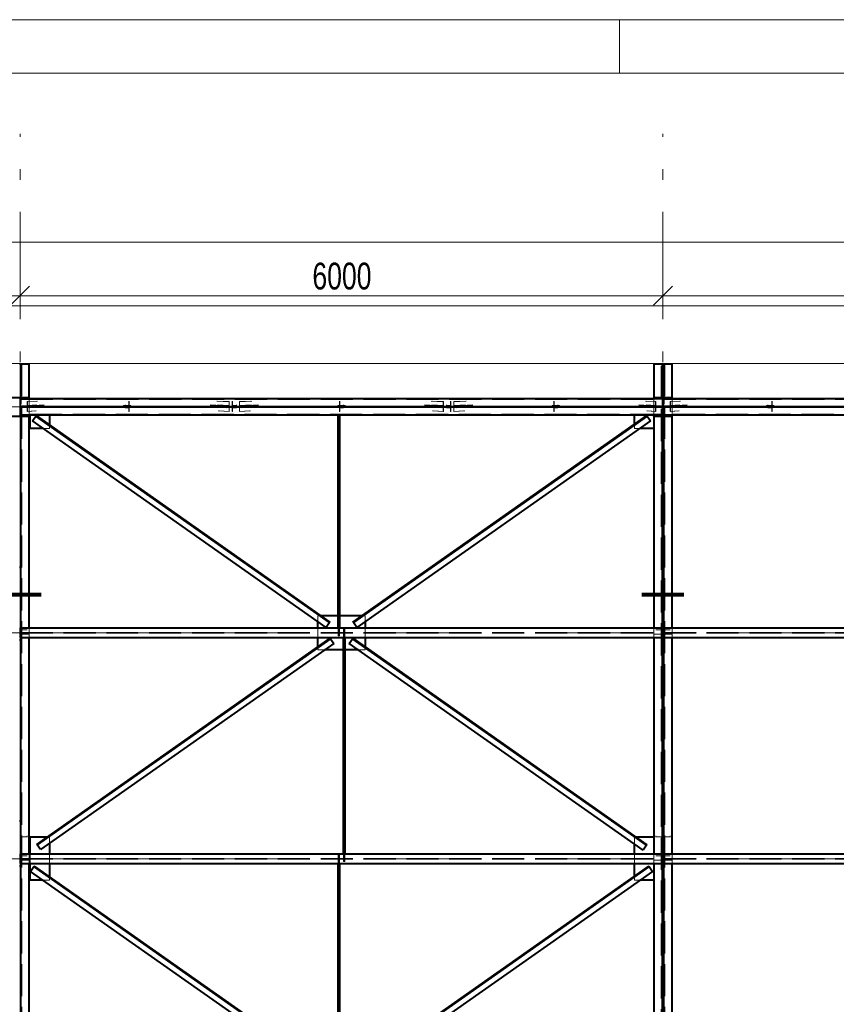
# Model space of a CAD drawing. Header units: metres. Extents: x 235 to 340, y 94 to 153.
# Tile 24 of 48: x 271 to 279, y 144 to 153. Entities that reach past the tile are written whole.
import ezdxf

# ---------------------------------------------------------------- set-up
doc = ezdxf.new("R2010")
doc.units = ezdxf.units.M
for name, pattern in [('__RA_15', [1.7, 1, -0.3, 0.1, -0.3]), ('__RA_2', [0.4, 0.3, -0.1]), ('__RA_4', [0.6, 0.3, -0.1, 0, -0.1, 0, -0.1])]:
    doc.linetypes.add(name, pattern=pattern)
for name, color, linetype, lineweight in [('OSY', 204, '__RA_15', 13), ('SRAFY', 254, 'Continuous', 18), ('Standard', 7, 'Continuous', 40), ('VYZTUZ', 11, 'Continuous', 50)]:
    doc.layers.add(name, color=color, linetype=linetype, lineweight=lineweight)
doc.styles.add('ARIAL', font='ARIAL.TTF')

msp = doc.modelspace()

# ---------------------------------------------------------------- linework, layer by layer
at = {"layer": 'OSY', "color": 204, "linetype": '__RA_15', "lineweight": 13}
for p, q in [((271.2656, 126.7921), (271.2656, 152.3201)), ((277.2656, 126.7921), (277.2656, 152.3201)), ((242.1779, 149.7736), (323.2759, 149.7736)), ((242.1779, 147.6659), (323.2759, 147.6659)), ((242.1779, 145.5582), (323.2759, 145.5582))]:
    msp.add_line(p, q, dxfattribs=at)
at = {"layer": 'SRAFY', "color": 136, "linetype": 'Continuous', "lineweight": 18}
msp.add_line((276.8593, 152.8862), (276.8593, 153.3862), dxfattribs=at)
for points in [[(234.8593, 93.9862), (339.8593, 93.9862), (339.8593, 153.3862), (234.8593, 153.3862), (234.8593, 93.9862)], [(235.3593, 94.4862), (339.3593, 94.4862), (339.3593, 152.8862), (235.3593, 152.8862), (235.3593, 94.4862)]]:
    msp.add_lwpolyline(points, dxfattribs=at)
at = {"layer": 'Standard', "color": 7, "linetype": 'Continuous', "lineweight": 13}
msp.add_line((307.3946, 150.1778), (259.1366, 150.1778), dxfattribs=at)
at = {"layer": 'Standard', "color": 1, "linetype": 'Continuous', "lineweight": 40}
for p, q in [((271.2596, 150.175), (271.2716, 150.175)), ((271.2716, 150.175), (271.3516, 150.175)), ((271.2716, 150.175), (271.2716, 149.8586)), ((271.3516, 149.8486), (271.3516, 150.175)), ((277.1796, 150.175), (277.2596, 150.175)), ((277.1796, 150.175), (277.1796, 149.8586)), ((277.2596, 150.175), (277.2716, 150.175)), ((277.2596, 149.8586), (277.2596, 150.175)), ((277.2716, 150.175), (277.3516, 150.175)), ((277.2716, 150.175), (277.2716, 149.8586)), ((277.3516, 149.8486), (277.3516, 150.175)), ((271.3496, 149.8586), (271.1796, 149.8586)), ((271.2596, 149.8486), (271.2716, 149.8486)), ((277.2596, 149.8486), (271.2716, 149.8486)), ((271.2716, 149.7736), (271.2716, 149.8486)), ((271.3496, 149.8586), (271.3496, 149.8486)), ((277.1796, 149.8486), (277.1796, 149.8586)), ((277.3496, 149.8586), (277.1796, 149.8586)), ((277.2596, 149.8486), (277.2716, 149.8486)), ((277.2596, 149.8486), (277.2596, 149.7736)), ((283.2596, 149.8486), (277.2716, 149.8486)), ((277.2716, 149.7736), (277.2716, 149.8486)), ((277.3496, 149.8586), (277.3496, 149.8486)), ((271.2716, 149.7736), (277.2596, 149.7736)), ((277.2596, 149.7736), (271.2716, 149.7736)), ((271.2716, 149.6986), (271.2716, 149.7736)), ((277.2596, 149.7736), (277.2596, 149.6986)), ((277.2716, 149.7736), (283.2596, 149.7736)), ((283.2596, 149.7736), (277.2716, 149.7736)), ((277.2716, 149.6986), (277.2716, 149.7736)), ((271.1796, 149.6886), (271.3496, 149.6886)), ((271.2716, 149.6986), (271.2596, 149.6986)), ((271.2716, 149.6986), (271.2716, 147.7109)), ((271.2716, 149.6986), (277.2596, 149.6986)), ((271.3496, 149.6986), (271.3496, 149.6886)), ((271.3516, 147.7109), (271.3516, 149.6986)), ((271.3616, 149.5736), (271.3616, 149.6986)), ((271.3808, 149.6437), (271.4119, 149.6879)), ((274.1238, 147.7166), (271.3808, 149.6437)), ((271.4119, 149.6879), (271.4153, 149.6928)), ((274.1548, 147.7608), (271.4119, 149.6879)), ((271.4153, 149.6928), (274.1583, 147.7657)), ((271.5416, 149.6986), (271.5416, 149.6041)), ((274.2346, 147.7109), (274.2346, 149.6986)), ((274.2363, 147.7109), (274.2363, 149.6986)), ((274.2406, 147.7109), (274.2406, 149.6986)), ((274.2448, 147.7109), (274.2448, 149.6986)), ((274.2466, 149.6986), (274.2466, 147.7109)), ((274.3729, 147.7657), (277.1159, 149.6928)), ((277.1193, 149.6879), (274.3764, 147.7608)), ((277.1504, 149.6437), (274.4074, 147.7166)), ((276.9996, 149.6111), (276.9996, 149.6986)), ((277.1159, 149.6928), (277.1193, 149.6879)), ((277.1193, 149.6879), (277.1504, 149.6437)), ((277.1796, 149.6986), (277.1796, 149.5736)), ((277.1796, 149.6886), (277.1796, 149.6986)), ((277.1796, 149.6886), (277.1796, 149.5736)), ((277.1796, 149.6886), (277.3496, 149.6886)), ((277.2716, 149.6986), (277.2596, 149.6986)), ((277.2596, 147.7109), (277.2596, 149.6886)), ((277.2716, 149.6986), (277.2716, 147.7109)), ((277.2716, 149.6986), (283.2596, 149.6986)), ((277.3496, 149.6986), (277.3496, 149.6886)), ((277.3516, 147.7109), (277.3516, 149.6986)), ((271.4807, 149.5736), (271.3616, 149.5736)), ((277.1796, 149.5736), (277.0505, 149.5736)), ((277.1796, 149.5736), (277.1796, 147.7109)), ((271.2716, 148.2767), (271.2596, 148.2767)), ((277.2716, 148.2767), (277.2596, 148.2767)), ((271.3616, 148.014), (271.3516, 148.014)), ((271.3616, 148.014), (271.3616, 148.0337)), ((271.3616, 148.0125), (271.3616, 148.014)), ((277.1696, 148.0337), (277.1696, 148.014)), ((277.1796, 148.014), (277.1696, 148.014)), ((277.1696, 148.014), (277.1696, 148.0125)), ((277.3616, 148.014), (277.3516, 148.014)), ((277.3616, 148.014), (277.3616, 148.0337)), ((277.3616, 148.0125), (277.3616, 148.014)), ((274.2346, 147.8259), (274.0727, 147.8259)), ((274.4585, 147.8259), (274.2466, 147.8259)), ((274.0456, 147.7109), (274.0456, 147.7716)), ((274.1548, 147.7608), (274.1238, 147.7166)), ((274.1583, 147.7657), (274.1548, 147.7608)), ((274.3764, 147.7608), (274.3729, 147.7657)), ((274.4074, 147.7166), (274.3764, 147.7608)), ((274.4856, 147.7716), (274.4856, 147.7109)), ((271.2716, 147.6631), (271.2596, 147.6631)), ((271.2596, 147.6531), (271.2716, 147.6531)), ((271.2716, 147.7109), (277.2596, 147.7109)), ((271.2716, 147.6209), (271.2716, 147.7109)), ((277.2596, 147.7109), (277.2596, 147.6209)), ((277.2716, 147.6631), (277.2596, 147.6631)), ((277.2596, 147.6531), (277.2716, 147.6531)), ((277.2716, 147.7109), (283.2596, 147.7109)), ((277.2716, 147.6209), (277.2716, 147.7109)), ((271.2716, 147.5967), (271.2596, 147.5967)), ((271.2716, 147.6209), (271.2716, 145.6032)), ((271.2716, 147.6209), (277.2596, 147.6209)), ((271.3516, 145.6032), (271.3516, 147.6209)), ((271.4215, 145.6922), (274.1586, 147.6151)), ((274.162, 147.6102), (271.425, 145.6873)), ((274.1931, 147.566), (271.456, 145.6431)), ((274.0456, 147.5358), (274.0456, 147.6209)), ((274.1586, 147.6151), (274.162, 147.6102)), ((274.162, 147.6102), (274.1931, 147.566)), ((274.2846, 145.6032), (274.2846, 147.6209)), ((274.2863, 145.6032), (274.2863, 147.6209)), ((274.2906, 145.6032), (274.2906, 147.6209)), ((274.2948, 145.6032), (274.2948, 147.6209)), ((274.2966, 147.6209), (274.2966, 145.6032)), ((274.3365, 147.5672), (274.3676, 147.6113)), ((277.0801, 145.6396), (274.3365, 147.5672)), ((274.3676, 147.6113), (274.371, 147.6162)), ((277.1112, 145.6838), (274.3676, 147.6113)), ((274.371, 147.6162), (277.1146, 145.6887)), ((274.4856, 147.6209), (274.4856, 147.5358)), ((277.1796, 147.6209), (277.1796, 145.7582)), ((277.2596, 145.6032), (277.2596, 147.6209)), ((277.2716, 147.5967), (277.2596, 147.5967)), ((277.2716, 147.6209), (277.2716, 145.6032)), ((277.2716, 147.6209), (283.2596, 147.6209)), ((277.3516, 145.6032), (277.3516, 147.6209)), ((274.2846, 147.5059), (274.1074, 147.5059)), ((274.4237, 147.5059), (274.2966, 147.5059)), ((271.2716, 145.909), (271.2596, 145.909)), ((277.2716, 145.909), (277.2596, 145.909)), ((271.5155, 145.7582), (271.3616, 145.7582)), ((271.3616, 145.6032), (271.3616, 145.7582)), ((271.5416, 145.7032), (271.5416, 145.6032)), ((276.9996, 145.6032), (276.9996, 145.6962)), ((277.1796, 145.7582), (277.0157, 145.7582)), ((277.1796, 145.7582), (277.1796, 145.6032)), ((277.1796, 145.7582), (277.1796, 145.6032)), ((271.2716, 145.6032), (277.2596, 145.6032)), ((271.2716, 145.5132), (271.2716, 145.6032)), ((271.425, 145.6873), (271.4215, 145.6922)), ((271.456, 145.6431), (271.425, 145.6873)), ((277.1112, 145.6838), (277.0801, 145.6396)), ((277.1146, 145.6887), (277.1112, 145.6838)), ((277.2596, 145.6032), (277.2596, 145.5132)), ((277.2716, 145.6032), (283.2596, 145.6032)), ((277.2716, 145.5132), (277.2716, 145.6032)), ((271.2716, 145.5554), (271.2596, 145.5554)), ((271.2596, 145.5454), (271.2716, 145.5454)), ((271.2716, 145.5132), (271.2716, 143.4955)), ((271.2716, 145.5132), (277.2596, 145.5132)), ((271.3516, 143.4955), (271.3516, 145.5132)), ((271.3616, 145.3582), (271.3616, 145.5132)), ((271.5416, 145.5132), (271.5416, 145.3887)), ((274.2346, 143.4955), (274.2346, 145.5132)), ((274.2363, 143.4955), (274.2363, 145.5132)), ((274.2406, 143.4955), (274.2406, 145.5132)), ((274.2448, 143.4955), (274.2448, 145.5132)), ((274.2466, 145.5132), (274.2466, 143.4955)), ((276.9996, 145.3957), (276.9996, 145.5132)), ((277.1796, 145.5132), (277.1796, 145.3582)), ((277.1796, 145.5132), (277.1796, 145.3582)), ((277.2716, 145.5554), (277.2596, 145.5554)), ((277.2596, 145.5454), (277.2716, 145.5454)), ((277.2596, 143.4955), (277.2596, 145.5132)), ((277.2716, 145.5132), (277.2716, 143.4955)), ((277.2716, 145.5132), (283.2596, 145.5132)), ((277.3516, 143.4955), (277.3516, 145.5132)), ((271.2716, 145.489), (271.2596, 145.489)), ((271.3638, 145.4403), (271.3949, 145.4845)), ((274.1238, 143.5012), (271.3638, 145.4403)), ((271.3949, 145.4845), (271.3983, 145.4894)), ((274.1548, 143.5454), (271.3949, 145.4845)), ((271.3983, 145.4894), (274.1583, 143.5503)), ((274.3729, 143.5503), (277.1329, 145.4894)), ((277.1364, 145.4845), (274.3764, 143.5454)), ((277.1674, 145.4403), (274.4074, 143.5012)), ((277.1329, 145.4894), (277.1364, 145.4845)), ((277.1364, 145.4845), (277.1674, 145.4403)), ((277.2716, 145.489), (277.2596, 145.489)), ((271.4807, 145.3582), (271.3616, 145.3582)), ((277.1796, 145.3582), (277.0505, 145.3582)), ((277.1796, 145.3582), (277.1796, 143.4955))]:
    msp.add_line(p, q, dxfattribs=at)
at = {"layer": 'Standard', "color": 136, "linetype": '__RA_2', "lineweight": 18}
for p, q in [((271.2816, 150.175), (271.2816, 143.4545)), ((277.2496, 143.4545), (277.2496, 150.175)), ((277.2816, 150.175), (277.2816, 143.4545)), ((271.2716, 149.8586), (271.2716, 149.8486)), ((271.2776, 149.8481), (271.2716, 149.8481)), ((271.2716, 149.8426), (277.2596, 149.8426)), ((271.2776, 149.8481), (271.2776, 149.8484)), ((271.2776, 149.8011), (271.2776, 149.8481)), ((271.3329, 149.8237), (271.4204, 149.8283)), ((271.335, 149.8234), (271.428, 149.8283)), ((271.3516, 149.6986), (271.3516, 149.8486)), ((272.2816, 149.8283), (272.2816, 149.8211)), ((272.2856, 149.8283), (272.2856, 149.8211)), ((273.1032, 149.8283), (273.2159, 149.8224)), ((273.1108, 149.8283), (273.218, 149.8227)), ((273.2456, 149.8211), (273.2456, 149.8283)), ((273.2496, 149.8211), (273.2496, 149.8283)), ((273.3132, 149.8227), (273.4204, 149.8283)), ((273.3153, 149.8224), (273.428, 149.8283)), ((274.2456, 149.8211), (274.2456, 149.8283)), ((274.2496, 149.8211), (274.2496, 149.8283)), ((275.1032, 149.8283), (275.2159, 149.8224)), ((275.1108, 149.8283), (275.218, 149.8227)), ((275.2816, 149.8283), (275.2816, 149.8211)), ((275.2856, 149.8283), (275.2856, 149.8211)), ((275.3132, 149.8227), (275.4204, 149.8283)), ((275.3153, 149.8224), (275.428, 149.8283)), ((276.2456, 149.8211), (276.2456, 149.8283)), ((276.2496, 149.8211), (276.2496, 149.8283)), ((277.1032, 149.8283), (277.1962, 149.8234)), ((277.1108, 149.8283), (277.1983, 149.8237)), ((277.1796, 149.8486), (277.1796, 149.6986)), ((277.2596, 149.8486), (277.2596, 149.8586)), ((277.2716, 149.8586), (277.2716, 149.8486)), ((277.2776, 149.8481), (277.2716, 149.8481)), ((277.2716, 149.8426), (283.2596, 149.8426)), ((277.2776, 149.8481), (277.2776, 149.8484)), ((277.2776, 149.8011), (277.2776, 149.8481)), ((277.3329, 149.8237), (277.4204, 149.8283)), ((277.335, 149.8234), (277.428, 149.8283)), ((277.3516, 149.6986), (277.3516, 149.8486)), ((278.2816, 149.8283), (278.2816, 149.8211)), ((278.2856, 149.8283), (278.2856, 149.8211)), ((271.2716, 149.7736), (277.2596, 149.7736)), ((277.2596, 149.7736), (271.2716, 149.7736)), ((271.4156, 149.7825), (271.2816, 149.7825)), ((271.2816, 149.7705), (271.4156, 149.7705)), ((271.3329, 149.8237), (271.3329, 149.7839)), ((271.335, 149.8234), (271.3329, 149.8237)), ((271.4152, 149.7902), (271.3329, 149.7858)), ((271.3329, 149.7839), (271.4149, 149.7882)), ((271.3329, 149.7858), (271.354, 149.7829)), ((271.3329, 149.7839), (271.354, 149.781)), ((271.4132, 149.7761), (271.3329, 149.7719)), ((271.3329, 149.7719), (271.3329, 149.732)), ((271.354, 149.769), (271.3329, 149.7719)), ((271.4077, 149.736), (271.3329, 149.732)), ((271.335, 149.7875), (271.335, 149.8234)), ((271.335, 149.7875), (271.423, 149.7922)), ((271.354, 149.7849), (271.335, 149.7875)), ((271.4203, 149.7721), (271.335, 149.7676)), ((271.335, 149.7318), (271.335, 149.7676)), ((271.335, 149.7676), (271.354, 149.765)), ((271.4153, 149.736), (271.335, 149.7318)), ((271.354, 149.7849), (271.4914, 149.7922)), ((271.4908, 149.7882), (271.354, 149.781)), ((271.354, 149.7829), (271.4156, 149.7862)), ((271.354, 149.781), (271.354, 149.7849)), ((271.354, 149.769), (271.4405, 149.7736)), ((271.4886, 149.7721), (271.354, 149.765)), ((271.354, 149.765), (271.354, 149.769)), ((271.4156, 149.7902), (271.4156, 149.7825)), ((271.4156, 149.7705), (271.4156, 149.7825)), ((271.4405, 149.7736), (271.4891, 149.7761)), ((272.3006, 149.7856), (272.2306, 149.7856)), ((272.2306, 149.7796), (272.2306, 149.7856)), ((272.2306, 149.7677), (272.2306, 149.7796)), ((272.3006, 149.7796), (272.2306, 149.7796)), ((272.2306, 149.7737), (272.3006, 149.7737)), ((272.2306, 149.7677), (272.3006, 149.7677)), ((272.2456, 149.7922), (272.2456, 149.7852)), ((272.2816, 149.7852), (272.2456, 149.7852)), ((272.2456, 149.7852), (272.2456, 149.7813)), ((272.2456, 149.7813), (272.2856, 149.7813)), ((272.2456, 149.7761), (272.2456, 149.7693)), ((272.2856, 149.7693), (272.2456, 149.7693)), ((272.2456, 149.7693), (272.2456, 149.7653)), ((272.2456, 149.7653), (272.2816, 149.7653)), ((272.2816, 149.8211), (272.2816, 149.7852)), ((272.2856, 149.8211), (272.2816, 149.8211)), ((272.2816, 149.7653), (272.2816, 149.7721)), ((272.2816, 149.7653), (272.2816, 149.7294)), ((272.2856, 149.7813), (272.2856, 149.8211)), ((272.2856, 149.7693), (272.2856, 149.7761)), ((272.2856, 149.7294), (272.2856, 149.7693)), ((272.3006, 149.7856), (272.3006, 149.7796)), ((272.3006, 149.7677), (272.3006, 149.7796)), ((273.0398, 149.7922), (273.1969, 149.7839)), ((273.1969, 149.7799), (273.0404, 149.7882)), ((273.042, 149.7761), (273.1969, 149.768)), ((273.1969, 149.764), (273.0426, 149.7721)), ((273.1081, 149.7922), (273.2159, 149.7865)), ((273.2159, 149.7666), (273.1109, 149.7721)), ((273.1156, 149.7796), (273.1156, 149.7882)), ((273.1156, 149.7796), (273.1156, 149.7677)), ((273.4156, 149.7796), (273.1156, 149.7796)), ((273.1156, 149.7677), (273.4156, 149.7677)), ((273.2159, 149.7307), (273.1159, 149.736)), ((273.1163, 149.7882), (273.218, 149.7828)), ((273.218, 149.7709), (273.1179, 149.7761)), ((273.218, 149.731), (273.1235, 149.736)), ((273.2159, 149.7865), (273.1969, 149.7839)), ((273.1969, 149.7839), (273.1969, 149.7799)), ((273.1969, 149.7799), (273.218, 149.7828)), ((273.218, 149.7709), (273.1969, 149.768)), ((273.1969, 149.768), (273.1969, 149.764)), ((273.1969, 149.764), (273.2159, 149.7666)), ((273.218, 149.8227), (273.2159, 149.8224)), ((273.2159, 149.8224), (273.2159, 149.7865)), ((273.2159, 149.7666), (273.2159, 149.7307)), ((273.218, 149.7828), (273.218, 149.8227)), ((273.218, 149.731), (273.218, 149.7709)), ((273.2456, 149.8211), (273.2456, 149.7813)), ((273.2496, 149.8211), (273.2456, 149.8211)), ((273.2456, 149.7813), (273.2856, 149.7813)), ((273.2456, 149.7761), (273.2456, 149.7693)), ((273.2456, 149.7693), (273.2456, 149.7294)), ((273.2856, 149.7693), (273.2456, 149.7693)), ((273.2496, 149.7852), (273.2496, 149.8211)), ((273.2856, 149.7852), (273.2496, 149.7852)), ((273.2496, 149.7721), (273.2496, 149.7653)), ((273.2496, 149.7294), (273.2496, 149.7653)), ((273.2496, 149.7653), (273.2856, 149.7653)), ((273.2856, 149.7852), (273.2856, 149.7922)), ((273.2856, 149.7813), (273.2856, 149.7852)), ((273.2856, 149.7693), (273.2856, 149.7761)), ((273.2856, 149.7653), (273.2856, 149.7693)), ((273.3132, 149.8227), (273.3132, 149.7828)), ((273.3153, 149.8224), (273.3132, 149.8227)), ((273.3132, 149.7828), (273.4149, 149.7882)), ((273.3132, 149.7828), (273.3343, 149.7799)), ((273.4132, 149.7761), (273.3132, 149.7709)), ((273.3132, 149.7709), (273.3132, 149.731)), ((273.3343, 149.768), (273.3132, 149.7709)), ((273.4077, 149.736), (273.3132, 149.731)), ((273.3153, 149.7865), (273.3153, 149.8224)), ((273.3153, 149.7865), (273.423, 149.7922)), ((273.3343, 149.7839), (273.3153, 149.7865)), ((273.4203, 149.7721), (273.3153, 149.7666)), ((273.3153, 149.7307), (273.3153, 149.7666)), ((273.3153, 149.7666), (273.3343, 149.764)), ((273.4153, 149.736), (273.3153, 149.7307)), ((273.3343, 149.7839), (273.4914, 149.7922)), ((273.4908, 149.7882), (273.3343, 149.7799)), ((273.3343, 149.7799), (273.3343, 149.7839)), ((273.3343, 149.768), (273.4891, 149.7761)), ((273.4886, 149.7721), (273.3343, 149.764)), ((273.3343, 149.764), (273.3343, 149.768)), ((273.4156, 149.7882), (273.4156, 149.7796)), ((273.4156, 149.7796), (273.4156, 149.7677)), ((274.2306, 149.7796), (274.2306, 149.7856)), ((274.3006, 149.7856), (274.2306, 149.7856)), ((274.3006, 149.7796), (274.2306, 149.7796)), ((274.2306, 149.7796), (274.2306, 149.7677)), ((274.2306, 149.7737), (274.3006, 149.7737)), ((274.2306, 149.7677), (274.3006, 149.7677)), ((274.2456, 149.8211), (274.2456, 149.7813)), ((274.2496, 149.8211), (274.2456, 149.8211)), ((274.2456, 149.7813), (274.2856, 149.7813)), ((274.2456, 149.7761), (274.2456, 149.7693)), ((274.2456, 149.7693), (274.2456, 149.7294)), ((274.2856, 149.7693), (274.2456, 149.7693)), ((274.2496, 149.7852), (274.2496, 149.8211)), ((274.2856, 149.7852), (274.2496, 149.7852)), ((274.2496, 149.7721), (274.2496, 149.7653)), ((274.2496, 149.7294), (274.2496, 149.7653)), ((274.2496, 149.7653), (274.2856, 149.7653)), ((274.2856, 149.7852), (274.2856, 149.7922)), ((274.2856, 149.7813), (274.2856, 149.7852)), ((274.2856, 149.7693), (274.2856, 149.7761)), ((274.2856, 149.7653), (274.2856, 149.7693)), ((274.3006, 149.7856), (274.3006, 149.7796)), ((274.3006, 149.7796), (274.3006, 149.7677)), ((275.0398, 149.7922), (275.1969, 149.7839)), ((275.1969, 149.7799), (275.0404, 149.7882)), ((275.042, 149.7761), (275.0907, 149.7736)), ((275.1969, 149.764), (275.0426, 149.7721)), ((275.0907, 149.7736), (275.1969, 149.768)), ((275.1081, 149.7922), (275.2159, 149.7865)), ((275.2159, 149.7666), (275.1109, 149.7721)), ((275.1156, 149.7796), (275.1156, 149.7882)), ((275.1156, 149.7677), (275.1156, 149.7796)), ((275.4156, 149.7796), (275.1156, 149.7796)), ((275.1156, 149.7677), (275.4156, 149.7677)), ((275.2159, 149.7307), (275.1159, 149.736)), ((275.1163, 149.7882), (275.218, 149.7828)), ((275.218, 149.7709), (275.1179, 149.7761)), ((275.218, 149.731), (275.1235, 149.736)), ((275.2159, 149.7865), (275.1969, 149.7839)), ((275.1969, 149.7839), (275.1969, 149.7799)), ((275.1969, 149.7799), (275.218, 149.7828)), ((275.218, 149.7709), (275.1969, 149.768)), ((275.1969, 149.768), (275.1969, 149.764)), ((275.1969, 149.764), (275.2159, 149.7666)), ((275.218, 149.8227), (275.2159, 149.8224)), ((275.2159, 149.8224), (275.2159, 149.7865)), ((275.2159, 149.7666), (275.2159, 149.7307)), ((275.218, 149.7828), (275.218, 149.8227)), ((275.218, 149.731), (275.218, 149.7709)), ((275.2456, 149.7922), (275.2456, 149.7852)), ((275.2816, 149.7852), (275.2456, 149.7852)), ((275.2456, 149.7852), (275.2456, 149.7813)), ((275.2456, 149.7813), (275.2856, 149.7813)), ((275.2456, 149.7761), (275.2456, 149.7693)), ((275.2856, 149.7693), (275.2456, 149.7693)), ((275.2456, 149.7693), (275.2456, 149.7653)), ((275.2456, 149.7653), (275.2816, 149.7653)), ((275.2816, 149.8211), (275.2816, 149.7852)), ((275.2856, 149.8211), (275.2816, 149.8211)), ((275.2816, 149.7653), (275.2816, 149.7721)), ((275.2816, 149.7653), (275.2816, 149.7294)), ((275.2856, 149.7813), (275.2856, 149.8211)), ((275.2856, 149.7693), (275.2856, 149.7761)), ((275.2856, 149.7294), (275.2856, 149.7693)), ((275.3132, 149.8227), (275.3132, 149.7828)), ((275.3153, 149.8224), (275.3132, 149.8227)), ((275.3132, 149.7828), (275.4149, 149.7882)), ((275.3132, 149.7828), (275.3343, 149.7799)), ((275.4132, 149.7761), (275.3132, 149.7709)), ((275.3132, 149.7709), (275.3132, 149.731)), ((275.3343, 149.768), (275.3132, 149.7709)), ((275.4077, 149.736), (275.3132, 149.731)), ((275.3153, 149.7865), (275.3153, 149.8224)), ((275.3153, 149.7865), (275.423, 149.7922)), ((275.3343, 149.7839), (275.3153, 149.7865)), ((275.4203, 149.7721), (275.3153, 149.7666)), ((275.3153, 149.7307), (275.3153, 149.7666)), ((275.3153, 149.7666), (275.3343, 149.764)), ((275.4153, 149.736), (275.3153, 149.7307)), ((275.3343, 149.7839), (275.4914, 149.7922)), ((275.4908, 149.7882), (275.3343, 149.7799)), ((275.3343, 149.7799), (275.3343, 149.7839)), ((275.3343, 149.768), (275.4891, 149.7761)), ((275.4886, 149.7721), (275.3343, 149.764)), ((275.3343, 149.764), (275.3343, 149.768)), ((275.4156, 149.7882), (275.4156, 149.7796)), ((275.4156, 149.7677), (275.4156, 149.7796)), ((276.2306, 149.7796), (276.2306, 149.7856)), ((276.3006, 149.7856), (276.2306, 149.7856)), ((276.3006, 149.7796), (276.2306, 149.7796)), ((276.2306, 149.7796), (276.2306, 149.7677)), ((276.2306, 149.7737), (276.3006, 149.7737)), ((276.2306, 149.7677), (276.3006, 149.7677)), ((276.2456, 149.8211), (276.2456, 149.7813)), ((276.2496, 149.8211), (276.2456, 149.8211)), ((276.2456, 149.7813), (276.2856, 149.7813)), ((276.2456, 149.7761), (276.2456, 149.7693)), ((276.2456, 149.7693), (276.2456, 149.7294)), ((276.2856, 149.7693), (276.2456, 149.7693)), ((276.2496, 149.7852), (276.2496, 149.8211)), ((276.2856, 149.7852), (276.2496, 149.7852)), ((276.2496, 149.7721), (276.2496, 149.7653)), ((276.2496, 149.7294), (276.2496, 149.7653)), ((276.2496, 149.7653), (276.2856, 149.7653)), ((276.2856, 149.7852), (276.2856, 149.7922)), ((276.2856, 149.7813), (276.2856, 149.7852)), ((276.2856, 149.7693), (276.2856, 149.7761)), ((276.2856, 149.7653), (276.2856, 149.7693)), ((276.3006, 149.7856), (276.3006, 149.7796)), ((276.3006, 149.7796), (276.3006, 149.7677)), ((277.0398, 149.7922), (277.1772, 149.7849)), ((277.1772, 149.781), (277.0404, 149.7882)), ((277.042, 149.7761), (277.1772, 149.769)), ((277.1772, 149.765), (277.0426, 149.7721)), ((277.1081, 149.7922), (277.1962, 149.7875)), ((277.1962, 149.7676), (277.1109, 149.7721)), ((277.1156, 149.7825), (277.1156, 149.7902)), ((277.1156, 149.7862), (277.1772, 149.7829)), ((277.1156, 149.7825), (277.1156, 149.7705)), ((277.2496, 149.7825), (277.1156, 149.7825)), ((277.1156, 149.7705), (277.2496, 149.7705)), ((277.1962, 149.7318), (277.1159, 149.736)), ((277.1983, 149.7858), (277.116, 149.7902)), ((277.1163, 149.7882), (277.1983, 149.7839)), ((277.1983, 149.7719), (277.1179, 149.7761)), ((277.1983, 149.732), (277.1235, 149.736)), ((277.1962, 149.7875), (277.1772, 149.7849)), ((277.1772, 149.7829), (277.1983, 149.7858)), ((277.1772, 149.7849), (277.1772, 149.781)), ((277.1772, 149.781), (277.1983, 149.7839)), ((277.1983, 149.7719), (277.1772, 149.769)), ((277.1772, 149.769), (277.1772, 149.765)), ((277.1772, 149.765), (277.1962, 149.7676)), ((277.1983, 149.8237), (277.1962, 149.8234)), ((277.1962, 149.8234), (277.1962, 149.7875)), ((277.1962, 149.7676), (277.1962, 149.7318)), ((277.1983, 149.7839), (277.1983, 149.8237)), ((277.1983, 149.732), (277.1983, 149.7719)), ((277.2716, 149.7736), (283.2596, 149.7736)), ((283.2596, 149.7736), (277.2716, 149.7736)), ((277.4156, 149.7825), (277.2816, 149.7825)), ((277.2816, 149.7705), (277.4156, 149.7705)), ((277.3329, 149.8237), (277.3329, 149.7839)), ((277.335, 149.8234), (277.3329, 149.8237)), ((277.4152, 149.7902), (277.3329, 149.7858)), ((277.3329, 149.7839), (277.4149, 149.7882)), ((277.3329, 149.7858), (277.354, 149.7829)), ((277.3329, 149.7839), (277.354, 149.781)), ((277.4132, 149.7761), (277.3329, 149.7719)), ((277.3329, 149.7719), (277.3329, 149.732)), ((277.354, 149.769), (277.3329, 149.7719)), ((277.4077, 149.736), (277.3329, 149.732)), ((277.335, 149.7875), (277.335, 149.8234)), ((277.335, 149.7875), (277.423, 149.7922)), ((277.354, 149.7849), (277.335, 149.7875)), ((277.4203, 149.7721), (277.335, 149.7676)), ((277.335, 149.7318), (277.335, 149.7676)), ((277.335, 149.7676), (277.354, 149.765)), ((277.4153, 149.736), (277.335, 149.7318)), ((277.354, 149.7849), (277.4914, 149.7922)), ((277.4908, 149.7882), (277.354, 149.781)), ((277.354, 149.7829), (277.4156, 149.7862)), ((277.354, 149.781), (277.354, 149.7849)), ((277.354, 149.769), (277.4405, 149.7736)), ((277.4886, 149.7721), (277.354, 149.765)), ((277.354, 149.765), (277.354, 149.769)), ((277.4156, 149.7902), (277.4156, 149.7825)), ((277.4156, 149.7705), (277.4156, 149.7825)), ((277.4405, 149.7736), (277.4891, 149.7761)), ((278.3006, 149.7856), (278.2306, 149.7856)), ((278.2306, 149.7796), (278.2306, 149.7856)), ((278.2306, 149.7677), (278.2306, 149.7796)), ((278.3006, 149.7796), (278.2306, 149.7796)), ((278.2306, 149.7737), (278.3006, 149.7737)), ((278.2306, 149.7677), (278.3006, 149.7677)), ((278.2456, 149.7922), (278.2456, 149.7852)), ((278.2816, 149.7852), (278.2456, 149.7852)), ((278.2456, 149.7852), (278.2456, 149.7813)), ((278.2456, 149.7813), (278.2856, 149.7813)), ((278.2456, 149.7761), (278.2456, 149.7693)), ((278.2856, 149.7693), (278.2456, 149.7693)), ((278.2456, 149.7693), (278.2456, 149.7653)), ((278.2456, 149.7653), (278.2816, 149.7653)), ((278.2816, 149.8211), (278.2816, 149.7852)), ((278.2856, 149.8211), (278.2816, 149.8211)), ((278.2816, 149.7653), (278.2816, 149.7721)), ((278.2816, 149.7653), (278.2816, 149.7294)), ((278.2856, 149.7813), (278.2856, 149.8211)), ((278.2856, 149.7693), (278.2856, 149.7761)), ((278.2856, 149.7294), (278.2856, 149.7693)), ((278.3006, 149.7856), (278.3006, 149.7796)), ((278.3006, 149.7677), (278.3006, 149.7796)), ((271.2716, 149.695), (271.2596, 149.695)), ((277.2596, 149.7046), (271.2716, 149.7046)), ((271.3329, 149.732), (271.335, 149.7318)), ((272.2816, 149.7294), (272.2856, 149.7294)), ((273.2159, 149.7307), (273.218, 149.731)), ((273.2456, 149.7294), (273.2496, 149.7294)), ((273.3132, 149.731), (273.3153, 149.7307)), ((274.2456, 149.7294), (274.2496, 149.7294)), ((275.2159, 149.7307), (275.218, 149.731)), ((275.2816, 149.7294), (275.2856, 149.7294)), ((275.3132, 149.731), (275.3153, 149.7307)), ((276.2456, 149.7294), (276.2496, 149.7294)), ((277.1962, 149.7318), (277.1983, 149.732)), ((277.2596, 149.6886), (277.2596, 149.6986)), ((277.2716, 149.695), (277.2596, 149.695)), ((283.2596, 149.7046), (277.2716, 149.7046)), ((277.3329, 149.732), (277.335, 149.7318)), ((278.2816, 149.7294), (278.2856, 149.7294)), ((271.5416, 149.5736), (271.4807, 149.5736)), ((271.5416, 149.6041), (271.5416, 149.5968)), ((271.5416, 149.5968), (271.5416, 149.5736)), ((276.9996, 149.6038), (276.9996, 149.6111)), ((276.9996, 149.5736), (276.9996, 149.6038)), ((277.0505, 149.5736), (276.9996, 149.5736)), ((271.3516, 148.014), (271.2716, 148.014)), ((277.2596, 148.014), (277.1796, 148.014)), ((277.3516, 148.014), (277.2716, 148.014)), ((274.0622, 147.8259), (274.0456, 147.8259)), ((274.0456, 147.7716), (274.0456, 147.8259)), ((274.0727, 147.8259), (274.0622, 147.8259)), ((274.2466, 147.8259), (274.2346, 147.8259)), ((274.469, 147.8259), (274.4585, 147.8259)), ((274.4856, 147.8259), (274.469, 147.8259)), ((274.4856, 147.8259), (274.4856, 147.7716)), ((271.3316, 147.6945), (271.2716, 147.6945)), ((271.2716, 147.6687), (277.2596, 147.6687)), ((271.2716, 147.6631), (277.2596, 147.6631)), ((271.2716, 147.6531), (271.3496, 147.6531)), ((271.3316, 147.6934), (271.3316, 147.6945)), ((271.3316, 147.6945), (271.3316, 147.6945)), ((271.3496, 147.6631), (271.3496, 147.6531)), ((271.3516, 147.6209), (271.3516, 147.7109)), ((274.0456, 147.6209), (274.0456, 147.7109)), ((274.2346, 147.6387), (274.2346, 147.7109)), ((274.2363, 147.6387), (274.2346, 147.6387)), ((274.2363, 147.6387), (274.2363, 147.7109)), ((274.2406, 147.6387), (274.2363, 147.6387)), ((274.2406, 147.6387), (274.2406, 147.7109)), ((274.2448, 147.6387), (274.2406, 147.6387)), ((274.2448, 147.6387), (274.2448, 147.7109)), ((274.2466, 147.6387), (274.2448, 147.6387)), ((274.2466, 147.7109), (274.2466, 147.6387)), ((274.2846, 147.6987), (274.2863, 147.6987)), ((274.2846, 147.6209), (274.2846, 147.6987)), ((274.2863, 147.6987), (274.2906, 147.6987)), ((274.2863, 147.6209), (274.2863, 147.6987)), ((274.2906, 147.6987), (274.2948, 147.6987)), ((274.2906, 147.6209), (274.2906, 147.6987)), ((274.2948, 147.6987), (274.2966, 147.6987)), ((274.2948, 147.6209), (274.2948, 147.6987)), ((274.2966, 147.6987), (274.2966, 147.6209)), ((274.4856, 147.7109), (274.4856, 147.6209)), ((277.1796, 147.7109), (277.1796, 147.6631)), ((277.1796, 147.6531), (277.1796, 147.6631)), ((277.1796, 147.6531), (277.1796, 147.6209)), ((277.1796, 147.6531), (277.2596, 147.6531)), ((277.1996, 147.6945), (277.1996, 147.6945)), ((277.2596, 147.6945), (277.1996, 147.6945)), ((277.1996, 147.6945), (277.1996, 147.6934)), ((277.3316, 147.6945), (277.2716, 147.6945)), ((277.2716, 147.6687), (283.2596, 147.6687)), ((277.2716, 147.6631), (283.2596, 147.6631)), ((277.2716, 147.6531), (277.3496, 147.6531)), ((277.3316, 147.6934), (277.3316, 147.6945)), ((277.3316, 147.6945), (277.3316, 147.6945)), ((277.3496, 147.6631), (277.3496, 147.6531)), ((277.3516, 147.6209), (277.3516, 147.7109)), ((274.0456, 147.5284), (274.0456, 147.5358)), ((274.4856, 147.5358), (274.4856, 147.5284)), ((274.0456, 147.5059), (274.0456, 147.5284)), ((274.1074, 147.5059), (274.0456, 147.5059)), ((274.2966, 147.5059), (274.2846, 147.5059)), ((274.4856, 147.5059), (274.4237, 147.5059)), ((274.4856, 147.5284), (274.4856, 147.5059)), ((271.3316, 145.761), (271.2716, 145.761)), ((271.3316, 145.761), (271.3316, 145.7706)), ((271.3316, 145.759), (271.3316, 145.761)), ((271.5259, 145.7582), (271.5155, 145.7582)), ((271.5416, 145.7582), (271.5259, 145.7582)), ((271.5416, 145.7582), (271.5416, 145.7032)), ((277.0157, 145.7582), (276.9996, 145.7582)), ((276.9996, 145.6962), (276.9996, 145.7582)), ((277.1996, 145.7706), (277.1996, 145.761)), ((277.2596, 145.761), (277.1996, 145.761)), ((277.1996, 145.761), (277.1996, 145.759)), ((277.3316, 145.761), (277.2716, 145.761)), ((277.3316, 145.761), (277.3316, 145.7706)), ((277.3316, 145.759), (277.3316, 145.761)), ((271.3516, 145.5132), (271.3516, 145.6032)), ((271.3616, 145.5132), (271.3616, 145.6032)), ((271.5416, 145.6032), (271.5416, 145.5132)), ((274.2846, 145.531), (274.2846, 145.6032)), ((274.2863, 145.531), (274.2863, 145.6032)), ((274.2906, 145.531), (274.2906, 145.6032)), ((274.2948, 145.531), (274.2948, 145.6032)), ((274.2966, 145.6032), (274.2966, 145.531)), ((276.9996, 145.5132), (276.9996, 145.6032)), ((277.1796, 145.6032), (277.1796, 145.5554)), ((277.1796, 145.6032), (277.1796, 145.5554)), ((277.3516, 145.5132), (277.3516, 145.6032)), ((271.3316, 145.5868), (271.2716, 145.5868)), ((271.2716, 145.561), (277.2596, 145.561)), ((271.2716, 145.5554), (277.2596, 145.5554)), ((271.2716, 145.5454), (271.3496, 145.5454)), ((271.3316, 145.5857), (271.3316, 145.5868)), ((271.3316, 145.5868), (271.3316, 145.5868)), ((271.3496, 145.5554), (271.3496, 145.5454)), ((274.2346, 145.591), (274.2363, 145.591)), ((274.2346, 145.5132), (274.2346, 145.591)), ((274.2363, 145.591), (274.2406, 145.591)), ((274.2363, 145.5132), (274.2363, 145.591)), ((274.2406, 145.591), (274.2448, 145.591)), ((274.2406, 145.5132), (274.2406, 145.591)), ((274.2448, 145.591), (274.2466, 145.591)), ((274.2448, 145.5132), (274.2448, 145.591)), ((274.2466, 145.591), (274.2466, 145.5132)), ((274.2863, 145.531), (274.2846, 145.531)), ((274.2906, 145.531), (274.2863, 145.531)), ((274.2948, 145.531), (274.2906, 145.531)), ((274.2966, 145.531), (274.2948, 145.531)), ((277.1796, 145.5454), (277.1796, 145.5554)), ((277.1796, 145.5454), (277.1796, 145.5132)), ((277.1796, 145.5454), (277.1796, 145.5132)), ((277.1796, 145.5454), (277.2596, 145.5454)), ((277.1996, 145.5868), (277.1996, 145.5868)), ((277.2596, 145.5868), (277.1996, 145.5868)), ((277.1996, 145.5868), (277.1996, 145.5857)), ((277.3316, 145.5868), (277.2716, 145.5868)), ((277.2716, 145.561), (283.2596, 145.561)), ((277.2716, 145.5554), (283.2596, 145.5554)), ((277.2716, 145.5454), (277.3496, 145.5454)), ((277.3316, 145.5857), (277.3316, 145.5868)), ((277.3316, 145.5868), (277.3316, 145.5868)), ((277.3496, 145.5554), (277.3496, 145.5454)), ((271.5416, 145.3582), (271.4807, 145.3582)), ((271.5416, 145.3887), (271.5416, 145.3814)), ((271.5416, 145.3814), (271.5416, 145.3582)), ((276.9996, 145.3884), (276.9996, 145.3957)), ((276.9996, 145.3582), (276.9996, 145.3884)), ((277.0505, 145.3582), (276.9996, 145.3582))]:
    msp.add_line(p, q, dxfattribs=at)
at = {"layer": 'Standard', "color": 1, "linetype": '__RA_4', "lineweight": 40}
for p, q in [((271.0696, 148.0337), (271.2796, 148.0337)), ((271.2796, 148.0125), (271.0696, 148.0125)), ((271.2516, 148.0337), (271.4616, 148.0337)), ((271.4616, 148.0125), (271.2516, 148.0125)), ((277.0696, 148.0337), (277.2796, 148.0337)), ((277.2796, 148.0125), (277.0696, 148.0125)), ((277.2516, 148.0337), (277.4616, 148.0337)), ((277.4616, 148.0125), (277.2516, 148.0125))]:
    msp.add_line(p, q, dxfattribs=at)
at = {"layer": 'Standard', "color": 7, "linetype": 'Continuous', "lineweight": 13}
msp.add_lwpolyline([(242.0779, 128.2883), (323.3759, 128.2883), (323.3759, 150.7173), (242.0779, 150.7173), (242.0779, 128.2883)], dxfattribs=at)
at = {"layer": 'VYZTUZ', "color": 171, "linetype": 'Continuous', "lineweight": 18}
for p, q in [((259.1366, 151.3114), (307.3946, 151.3114)), ((271.2656, 150.8114), (271.2656, 150.9614)), ((277.2656, 150.8114), (277.2656, 150.9614)), ((271.1756, 150.7214), (271.3556, 150.9014)), ((277.1756, 150.7214), (277.3556, 150.9014)), ((265.2656, 150.8114), (271.2656, 150.8114)), ((271.2656, 150.8114), (271.2656, 150.6614)), ((271.2656, 150.8114), (277.2656, 150.8114)), ((277.2656, 150.8114), (277.2656, 150.6614)), ((277.2656, 150.8114), (283.2656, 150.8114))]:
    msp.add_line(p, q, dxfattribs=at)

# ---------------------------------------------------------------- texts
at = {"layer": 'VYZTUZ', "color": 171, "linetype": 'Continuous', "lineweight": 18, "insert": (273.9941, 150.8657), "char_height": 0.25, "width": 0.089286, "attachment_point": 7, "style": 'ARIAL'}
msp.add_mtext('\\W0.71;6000', dxfattribs=at)

doc.saveas('drawing.dxf')
